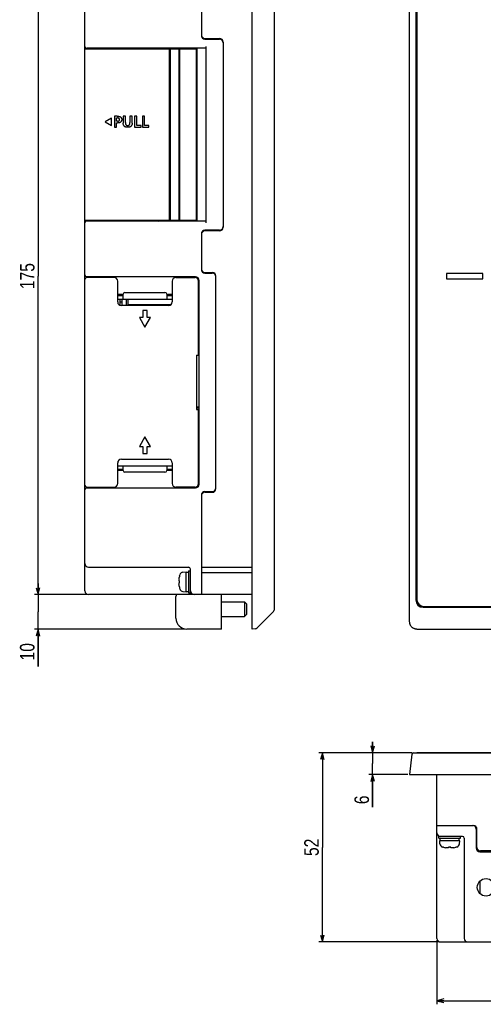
# Model space of a CAD drawing. Extents: x 0 to 699, y 0 to 413.
# Tile 1 of 19: x 2 to 130, y 0 to 270. Entities that reach past the tile are written whole.
import ezdxf
from ezdxf.enums import TextEntityAlignment as Align

# ---------------------------------------------------------------- set-up
doc = ezdxf.new("R2010")
doc.units = 0
doc.header["$LTSCALE"] = 46.255
doc.layers.get('0').update_dxf_attribs({"linetype": 'CONTINUOUS'})
doc.layers.add('AXIS', color=7, linetype='CONTINUOUS')
doc.layers.add('DIM', color=7, linetype='CONTINUOUS')
doc.styles.get("Standard").update_dxf_attribs({"font": 'txt', "width": 0.8})
doc.dimstyles.get("Standard").update_dxf_attribs({"dimtxt": 2.5, "dimasz": 2.5, "dimexe": 1.25, "dimexo": 0.625, "dimtad": 1, "dimcen": 2.5, "dimazin": 3, "dimtfac": 1, "dimtmove": 0, "dimatfit": 3})

# ---------------------------------------------------------------- blocks, each defined once
blk = doc.blocks.new('_OPEN')
at = {"color": 0, "linetype": 'BYBLOCK'}
for p, q in [((0, 0), (-1, 0.26)), ((-1, -0.26), (0, 0)), ((-1, 0), (0, 0))]:
    blk.add_line(p, q, dxfattribs=at)
blk = doc.blocks.new('*D2')
at = {"layer": 'DIM', "color": 2, "linetype": 'CONTINUOUS'}
for p, q in [((20.94, 287.56), (6.56, 287.56)), ((7.56, 287.56), (7.56, 200.06)), ((7.56, 112.56), (7.56, 200.06)), ((20.94, 112.56), (6.56, 112.56))]:
    blk.add_line(p, q, dxfattribs=at)
at = {"layer": 'DIM', "color": 2, "linetype": 'CONTINUOUS', "xscale": 1.9, "yscale": 1.9, "zscale": 1.9}
for p, rotation in [((7.56, 287.56), 90), ((7.56, 112.56), 270)]:
    blk.add_blockref('_OPEN', p, dxfattribs=dict(at, rotation=rotation))
at = {"layer": 'DIM', "color": 2, "linetype": 'CONTINUOUS', "width": 0.8}
blk.add_text('175', height=4, rotation=90, dxfattribs=at).set_placement((6.56, 200.06), align=Align.CENTER)
blk = doc.blocks.new('*D3')
at = {"layer": 'DIM', "color": 2, "linetype": 'CONTINUOUS'}
for p, q in [((7.56, 112.56), (7.56, 115.56)), ((7.56, 115.56), (7.56, 107.81)), ((20.94, 112.56), (6.56, 112.56)), ((7.56, 92.83), (7.56, 107.81)), ((47.94, 103.06), (6.56, 103.06)), ((7.56, 103.06), (7.56, 92.83))]:
    blk.add_line(p, q, dxfattribs=at)
at = {"layer": 'DIM', "color": 2, "linetype": 'CONTINUOUS', "xscale": 1.9, "yscale": 1.9, "zscale": 1.9}
for p, rotation in [((7.56, 112.56), 270), ((7.56, 103.06), 90)]:
    blk.add_blockref('_OPEN', p, dxfattribs=dict(at, rotation=rotation))
at = {"layer": 'DIM', "color": 2, "linetype": 'CONTINUOUS', "width": 0.8}
blk.add_text('10', height=4, rotation=90, dxfattribs=at).set_placement((6.56, 99.23), align=Align.RIGHT)
blk = doc.blocks.new('*D4')
at = {"layer": 'DIM', "color": 2, "linetype": 'CONTINUOUS'}
for p, q in [((99.52, 69.12), (99.52, 72.12)), ((99.52, 72.12), (99.52, 66.12)), ((110.28, 69.12), (98.52, 69.12)), ((99.52, 54.16), (99.52, 66.12)), ((109.2, 63.12), (98.52, 63.12)), ((99.52, 63.12), (99.52, 54.16))]:
    blk.add_line(p, q, dxfattribs=at)
at = {"layer": 'DIM', "color": 2, "linetype": 'CONTINUOUS', "xscale": 1.9, "yscale": 1.9, "zscale": 1.9}
for p, rotation in [((99.52, 69.12), 270), ((99.52, 63.12), 90)]:
    blk.add_blockref('_OPEN', p, dxfattribs=dict(at, rotation=rotation))
at = {"layer": 'DIM', "color": 2, "linetype": 'CONTINUOUS', "width": 0.8}
blk.add_text('6', height=4, rotation=90, dxfattribs=at).set_placement((98.52, 57.36), align=Align.RIGHT)
blk = doc.blocks.new('*D5')
at = {"layer": 'DIM', "color": 2, "linetype": 'CONTINUOUS'}
for p, q in [((110.28, 69.12), (84.71, 69.12)), ((85.71, 69.12), (85.71, 43.12)), ((85.71, 17.12), (85.71, 43.12)), ((117.7, 17.12), (84.71, 17.12))]:
    blk.add_line(p, q, dxfattribs=at)
at = {"layer": 'DIM', "color": 2, "linetype": 'CONTINUOUS', "xscale": 1.9, "yscale": 1.9, "zscale": 1.9}
for p, rotation in [((85.71, 69.12), 90), ((85.71, 17.12), 270)]:
    blk.add_blockref('_OPEN', p, dxfattribs=dict(at, rotation=rotation))
at = {"layer": 'DIM', "color": 2, "linetype": 'CONTINUOUS', "width": 0.8}
blk.add_text('52', height=4, rotation=90, dxfattribs=at).set_placement((84.71, 43.12), align=Align.CENTER)
blk = doc.blocks.new('*D8')
at = {"layer": 'DIM', "color": 2, "linetype": 'CONTINUOUS'}
for p, q in [((117.2, 17.62), (117.2, 2)), ((343.2, 17.62), (343.2, 2)), ((117.2, 2), (117.2, 0)), ((117.2, 1), (230.2, 1)), ((343.2, 1), (230.2, 1)), ((343.2, 2), (343.2, 0))]:
    blk.add_line(p, q, dxfattribs=at)
at = {"layer": 'DIM', "color": 2, "linetype": 'CONTINUOUS', "xscale": 1.9, "yscale": 1.9, "zscale": 1.9, "rotation": 180}
blk.add_blockref('_OPEN', (117.2, 1), dxfattribs=at)
at = {"layer": 'DIM', "color": 2, "linetype": 'CONTINUOUS', "xscale": 1.9, "yscale": 1.9, "zscale": 1.9}
blk.add_blockref('_OPEN', (343.2, 1), dxfattribs=at)
at = {"layer": 'DIM', "color": 2, "linetype": 'CONTINUOUS', "width": 0.8}
blk.add_text('226', height=4, dxfattribs=at).set_placement((230.2, 2), align=Align.CENTER)

msp = doc.modelspace()

# ---------------------------------------------------------------- linework, layer by layer
at = {"color": 7, "linetype": 'CONTINUOUS'}
for p, q in [((66.437, 103.061), (66.437, 297.061)), ((109.703, 105.05), (109.703, 295.072)), ((72.437, 291.854), (72.437, 108.268)), ((52.437, 287.561), (52.437, 266.161)), ((111.403, 289.061), (111.403, 111.061)), ((111.653, 288.811), (111.653, 111.311)), ((20.437, 113.561), (20.437, 286.561)), ((53.437, 265.361), (57.437, 265.361)), ((53.437, 265.161), (57.437, 265.161)), ((20.437, 262.461), (51.087, 262.461)), ((23.713, 262.661), (20.937, 262.661)), ((22.437, 262.461), (22.437, 262.661)), ((43.589, 262.461), (43.589, 215.361)), ((43.896, 262.461), (43.896, 215.361)), ((46.215, 262.461), (46.215, 215.361)), ((46.409, 262.461), (46.409, 215.361)), ((51.242, 215.161), (51.242, 262.661)), ((53.687, 263.161), (53.687, 214.661)), ((58.437, 264.361), (58.437, 213.461)), ((51.087, 219.761), (51.087, 258.061)), ((27.734, 243.461), (26.003, 242.461)), ((27.734, 241.461), (27.734, 243.461)), ((28.534, 243.988), (28.534, 240.986)), ((29.296, 243.988), (28.534, 243.988)), ((29.137, 242.599), (29.137, 243.514)), ((29.137, 243.514), (29.347, 243.514)), ((29.296, 243.988), (29.504, 243.981)), ((29.454, 243.509), (29.347, 243.514)), ((29.546, 243.495), (29.454, 243.509)), ((29.504, 243.981), (29.687, 243.961)), ((29.625, 243.473), (29.546, 243.495)), ((29.692, 243.445), (29.625, 243.473)), ((29.687, 243.961), (29.848, 243.929)), ((29.848, 243.929), (29.987, 243.887)), ((29.987, 243.887), (30.105, 243.837)), ((30.105, 243.837), (30.205, 243.779)), ((30.205, 243.779), (30.289, 243.715)), ((30.289, 243.715), (30.36, 243.644)), ((30.36, 243.644), (30.419, 243.566)), ((30.419, 243.566), (30.467, 243.479)), ((30.467, 243.479), (30.505, 243.382)), ((30.956, 243.988), (30.956, 242.07)), ((31.558, 243.988), (30.956, 243.988)), ((31.558, 242.254), (31.558, 243.988)), ((32.805, 243.988), (32.805, 242.254)), ((33.407, 243.988), (32.805, 243.988)), ((33.407, 242.07), (33.407, 243.988)), ((34.082, 243.988), (34.082, 240.986)), ((34.685, 243.988), (34.082, 243.988)), ((34.685, 241.458), (34.685, 243.988)), ((36.232, 243.988), (36.232, 240.986)), ((36.834, 243.988), (36.232, 243.988)), ((36.834, 241.458), (36.834, 243.988)), ((26.003, 242.461), (27.734, 241.461)), ((28.534, 240.986), (29.137, 240.986)), ((29.347, 242.599), (29.137, 242.599)), ((29.137, 240.986), (29.137, 242.125)), ((29.137, 242.125), (29.39, 242.125)), ((29.347, 242.599), (29.452, 242.603)), ((29.586, 242.134), (29.39, 242.125)), ((29.452, 242.603), (29.543, 242.615)), ((29.543, 242.615), (29.623, 242.635)), ((29.755, 242.157), (29.586, 242.134)), ((29.623, 242.635), (29.691, 242.661)), ((29.691, 242.661), (29.749, 242.693)), ((29.749, 243.411), (29.692, 243.445)), ((29.797, 243.371), (29.749, 243.411)), ((29.749, 242.693), (29.797, 242.73)), ((29.901, 242.192), (29.755, 242.157)), ((29.837, 243.326), (29.797, 243.371)), ((29.797, 242.73), (29.836, 242.772)), ((29.836, 242.772), (29.868, 242.821)), ((29.869, 243.274), (29.837, 243.326)), ((29.868, 242.821), (29.893, 242.876)), ((29.894, 243.216), (29.869, 243.274)), ((29.893, 242.876), (29.909, 242.937)), ((29.91, 243.151), (29.894, 243.216)), ((30.027, 242.237), (29.901, 242.192)), ((29.909, 242.937), (29.918, 243.007)), ((29.918, 243.08), (29.91, 243.151)), ((29.918, 243.007), (29.918, 243.08)), ((30.134, 242.29), (30.027, 242.237)), ((30.226, 242.351), (30.134, 242.29)), ((30.305, 242.42), (30.226, 242.351)), ((30.374, 242.498), (30.305, 242.42)), ((30.432, 242.586), (30.374, 242.498)), ((30.479, 242.685), (30.432, 242.586)), ((30.514, 242.793), (30.479, 242.685)), ((30.505, 243.382), (30.531, 243.274)), ((30.536, 242.91), (30.514, 242.793)), ((30.531, 243.274), (30.545, 243.156)), ((30.546, 243.033), (30.536, 242.91)), ((30.545, 243.156), (30.546, 243.033)), ((30.963, 241.899), (30.956, 242.07)), ((30.984, 241.748), (30.963, 241.899)), ((31.017, 241.615), (30.984, 241.748)), ((31.061, 241.498), (31.017, 241.615)), ((31.115, 241.395), (31.061, 241.498)), ((31.179, 241.305), (31.115, 241.395)), ((31.253, 241.225), (31.179, 241.305)), ((31.338, 241.154), (31.253, 241.225)), ((31.436, 241.091), (31.338, 241.154)), ((31.55, 241.038), (31.436, 241.091)), ((31.68, 240.994), (31.55, 241.038)), ((31.558, 242.254), (31.562, 242.111)), ((31.562, 242.111), (31.576, 241.984)), ((31.576, 241.984), (31.598, 241.873)), ((31.598, 241.873), (31.628, 241.776)), ((31.628, 241.776), (31.665, 241.694)), ((31.665, 241.694), (31.707, 241.625)), ((31.829, 240.961), (31.68, 240.994)), ((31.707, 241.625), (31.754, 241.567)), ((31.754, 241.567), (31.808, 241.519)), ((31.808, 241.519), (31.868, 241.479)), ((31.997, 240.941), (31.829, 240.961)), ((31.868, 241.479), (31.935, 241.447)), ((31.935, 241.447), (32.011, 241.425)), ((32.18, 240.934), (31.997, 240.941)), ((32.011, 241.425), (32.094, 241.411)), ((32.094, 241.411), (32.183, 241.407)), ((32.362, 240.941), (32.18, 240.934)), ((32.183, 241.407), (32.271, 241.411)), ((32.271, 241.411), (32.354, 241.425)), ((32.354, 241.425), (32.43, 241.448)), ((32.53, 240.961), (32.362, 240.941)), ((32.43, 241.448), (32.497, 241.48)), ((32.497, 241.48), (32.557, 241.52)), ((32.679, 240.993), (32.53, 240.961)), ((32.557, 241.52), (32.61, 241.568)), ((32.61, 241.568), (32.657, 241.626)), ((32.657, 241.626), (32.699, 241.695)), ((32.809, 241.036), (32.679, 240.993)), ((32.699, 241.695), (32.735, 241.778)), ((32.735, 241.778), (32.765, 241.874)), ((32.765, 241.874), (32.787, 241.985)), ((32.787, 241.985), (32.8, 242.112)), ((32.8, 242.112), (32.805, 242.254)), ((32.923, 241.089), (32.809, 241.036)), ((33.021, 241.151), (32.923, 241.089)), ((33.107, 241.222), (33.021, 241.151)), ((33.181, 241.301), (33.107, 241.222)), ((33.245, 241.392), (33.181, 241.301)), ((33.3, 241.495), (33.245, 241.392)), ((33.345, 241.612), (33.3, 241.495)), ((33.378, 241.745), (33.345, 241.612)), ((33.4, 241.897), (33.378, 241.745)), ((33.407, 242.07), (33.4, 241.897)), ((34.082, 240.986), (35.85, 240.986)), ((35.85, 241.458), (34.685, 241.458)), ((35.85, 240.986), (35.85, 241.458)), ((36.232, 240.986), (38, 240.986)), ((38, 241.458), (36.834, 241.458)), ((38, 240.986), (38, 241.458)), ((51.087, 215.361), (20.437, 215.361)), ((53.687, 215.161), (20.937, 215.161)), ((22.437, 215.161), (22.437, 215.361)), ((32.537, 215.361), (32.537, 215.161)), ((33.037, 215.161), (33.037, 215.361)), ((34.637, 215.161), (34.637, 215.361)), ((39.637, 215.361), (39.637, 215.161)), ((39.637, 215.211), (39.66, 215.211)), ((52.437, 211.661), (52.437, 201.861)), ((57.437, 212.661), (53.437, 212.661)), ((57.437, 212.461), (53.437, 212.461)), ((53.437, 201.061), (55.437, 201.061)), ((53.437, 200.861), (55.437, 200.861)), ((54.937, 201.061), (54.937, 200.861)), ((119.853, 200.811), (119.853, 199.311)), ((129.853, 200.811), (119.853, 200.811)), ((129.853, 199.311), (129.853, 200.811)), ((50.837, 199.861), (20.937, 199.861)), ((28.437, 199.661), (20.937, 199.661)), ((22.637, 199.861), (22.637, 199.661)), ((29.437, 192.961), (29.437, 198.661)), ((44.437, 198.661), (44.437, 192.961)), ((45.437, 199.661), (50.637, 199.661)), ((51.637, 178.361), (51.637, 198.661)), ((51.837, 142.861), (51.837, 198.861)), ((56.437, 141.661), (56.437, 200.061)), ((119.853, 199.311), (129.853, 199.311)), ((30.937, 194.961), (29.437, 194.961)), ((29.437, 194.761), (30.937, 194.761)), ((30.037, 194.961), (30.037, 194.761)), ((30.537, 194.961), (30.537, 194.761)), ((30.937, 193.761), (30.937, 195.061)), ((31.437, 195.561), (42.437, 195.561)), ((42.937, 195.061), (42.937, 193.761)), ((44.437, 194.961), (42.937, 194.961)), ((42.937, 194.761), (44.437, 194.761)), ((29.437, 193.761), (44.437, 193.761)), ((30.037, 193.761), (30.037, 192.045)), ((30.037, 192.961), (30.537, 192.961)), ((30.537, 193.761), (30.537, 191.961)), ((31.737, 193.761), (31.737, 191.961)), ((32.237, 193.761), (32.237, 192.261)), ((32.237, 192.261), (44.151, 192.261)), ((33.037, 191.961), (33.037, 192.261)), ((34.637, 191.961), (34.637, 192.261)), ((36.637, 191.961), (36.637, 192.261)), ((39.337, 191.961), (39.337, 192.261)), ((43.437, 191.961), (30.437, 191.961)), ((36.336, 190.56), (36.336, 188.658)), ((37.536, 190.56), (36.336, 190.56)), ((37.536, 188.658), (37.536, 190.56)), ((35.437, 188.658), (36.936, 186.06)), ((36.336, 188.658), (35.437, 188.658)), ((36.936, 186.06), (38.437, 188.658)), ((38.437, 188.658), (37.536, 188.658)), ((51.637, 183.061), (51.837, 183.061)), ((51.637, 182.561), (51.837, 182.561)), ((51.837, 179.861), (51.637, 179.861)), ((51.637, 179.561), (51.837, 179.561)), ((51.137, 178.361), (51.137, 163.361)), ((51.137, 178.361), (51.637, 178.361)), ((51.137, 163.861), (51.837, 163.861)), ((51.137, 163.361), (51.637, 163.361)), ((51.437, 164.161), (51.837, 164.161)), ((51.637, 143.061), (51.637, 163.361)), ((51.637, 162.861), (51.837, 162.861)), ((51.637, 161.161), (51.837, 161.161)), ((51.637, 160.661), (51.837, 160.661)), ((36.938, 155.86), (35.437, 153.262)), ((38.437, 153.262), (36.938, 155.86)), ((35.437, 153.262), (36.338, 153.262)), ((36.338, 153.262), (36.338, 151.36)), ((37.538, 151.36), (37.538, 153.262)), ((37.538, 153.262), (38.437, 153.262)), ((30.437, 149.761), (43.437, 149.761)), ((36.338, 151.36), (37.538, 151.36)), ((29.437, 143.061), (29.437, 148.761)), ((29.437, 147.961), (44.437, 147.961)), ((30.937, 146.961), (29.437, 146.961)), ((29.437, 146.761), (30.937, 146.761)), ((30.937, 146.661), (30.937, 147.961)), ((42.437, 146.161), (31.437, 146.161)), ((42.937, 147.961), (42.937, 146.661)), ((44.437, 146.961), (42.937, 146.961)), ((42.937, 146.761), (44.437, 146.761)), ((44.437, 148.761), (44.437, 143.061)), ((20.937, 142.061), (28.437, 142.061)), ((20.937, 141.861), (50.837, 141.861)), ((22.637, 142.061), (22.637, 141.861)), ((50.637, 142.061), (45.437, 142.061)), ((53.437, 140.861), (55.437, 140.861)), ((53.437, 140.661), (55.437, 140.661)), ((54.937, 140.861), (54.937, 140.661)), ((52.437, 139.861), (52.437, 112.561)), ((21.437, 120.061), (48.937, 120.061)), ((48.937, 119.061), (48.937, 113.061)), ((48.937, 119.061), (49.437, 119.061)), ((49.437, 113.061), (49.437, 119.561)), ((52.437, 120.061), (66.437, 120.061)), ((46.289, 116.666), (46.296, 116.801)), ((46.296, 116.587), (46.289, 116.666)), ((46.296, 116.801), (46.307, 116.94)), ((46.307, 116.507), (46.296, 116.587)), ((46.307, 116.94), (46.322, 117.083)), ((46.322, 116.425), (46.307, 116.507)), ((46.322, 117.083), (46.341, 117.228)), ((46.341, 116.341), (46.322, 116.425)), ((46.459, 116.341), (46.341, 116.341)), ((46.459, 117.811), (46.517, 118.02)), ((46.459, 117.788), (46.459, 117.811)), ((46.459, 115.781), (46.459, 116.341)), ((47.39, 118.737), (48.237, 118.811)), ((48.237, 113.311), (48.237, 118.811)), ((48.237, 118.711), (48.471, 118.707)), ((48.237, 118.68), (48.469, 118.697)), ((48.469, 118.697), (48.703, 118.707)), ((48.471, 118.707), (48.587, 118.702)), ((48.703, 118.707), (48.937, 118.711)), ((66.437, 118.561), (52.437, 118.561)), ((46.289, 115.456), (46.301, 115.57)), ((46.299, 115.282), (46.289, 115.456)), ((46.315, 115.095), (46.299, 115.282)), ((46.301, 115.57), (46.318, 115.679)), ((46.341, 114.893), (46.315, 115.095)), ((46.318, 115.679), (46.341, 115.781)), ((46.341, 115.781), (46.459, 115.781)), ((46.459, 114.311), (46.459, 114.333)), ((46.459, 114.311), (46.517, 114.101)), ((66.437, 112.561), (21.437, 112.561)), ((45.437, 106.061), (45.437, 112.061)), ((47.39, 113.385), (48.237, 113.311)), ((48.237, 113.411), (48.937, 113.411)), ((48.937, 113.061), (49.437, 113.061)), ((57.937, 103.061), (57.937, 112.561)), ((57.937, 110.561), (64.337, 110.561)), ((64.837, 110.061), (64.337, 110.561)), ((64.337, 110.561), (64.337, 106.561)), ((64.837, 110.061), (64.837, 107.061)), ((113.403, 109.061), (347.003, 109.061)), ((113.653, 109.311), (346.753, 109.311)), ((57.937, 106.561), (64.337, 106.561)), ((64.837, 107.061), (64.337, 106.561)), ((72.291, 107.914), (67.805, 103.429)), ((57.937, 103.061), (48.437, 103.061)), ((67.202, 103.141), (66.437, 103.061)), ((109.708, 104.919), (109.703, 105.05)), ((109.721, 104.788), (109.708, 104.919)), ((109.742, 104.659), (109.721, 104.788)), ((109.771, 104.532), (109.742, 104.659)), ((109.809, 104.408), (109.771, 104.532)), ((109.855, 104.286), (109.809, 104.408)), ((109.909, 104.167), (109.855, 104.286)), ((109.97, 104.053), (109.909, 104.167)), ((110.038, 103.942), (109.97, 104.053)), ((110.114, 103.837), (110.038, 103.942)), ((110.196, 103.737), (110.114, 103.837)), ((110.285, 103.642), (110.196, 103.737)), ((110.379, 103.553), (110.285, 103.642)), ((110.48, 103.471), (110.379, 103.553)), ((110.585, 103.396), (110.48, 103.471)), ((110.695, 103.327), (110.585, 103.396)), ((110.81, 103.266), (110.695, 103.327)), ((110.928, 103.212), (110.81, 103.266)), ((111.05, 103.166), (110.928, 103.212)), ((111.175, 103.129), (111.05, 103.166)), ((111.302, 103.099), (111.175, 103.129)), ((111.431, 103.078), (111.302, 103.099)), ((111.561, 103.065), (111.431, 103.078)), ((111.693, 103.061), (111.561, 103.065)), ((111.693, 103.061), (348.714, 103.061)), ((110.287, 68.676), (109.703, 63.124)), ((110.784, 69.124), (349.623, 69.124)), ((111.653, 69.124), (111.653, 69.174)), ((111.653, 69.174), (348.753, 69.174)), ((109.703, 63.124), (350.703, 63.124)), ((117.203, 18.124), (117.203, 63.124)), ((117.203, 49.124), (127.203, 49.124)), ((117.703, 45.624), (117.703, 46.124)), ((124.203, 46.124), (117.703, 46.124)), ((123.703, 45.624), (123.703, 46.124)), ((128.003, 48.124), (128.003, 42.924)), ((128.203, 43.124), (128.203, 48.124)), ((117.703, 45.624), (123.703, 45.624)), ((118.028, 44.077), (117.953, 44.924)), ((123.453, 44.924), (117.953, 44.924)), ((118.053, 44.924), (118.053, 45.624)), ((123.353, 44.924), (123.353, 45.624)), ((123.379, 44.077), (123.453, 44.924)), ((124.703, 45.624), (124.703, 18.124)), ((118.953, 43.146), (118.744, 43.204)), ((118.976, 43.146), (118.953, 43.146)), ((119.713, 43.005), (119.536, 43.028)), ((119.901, 42.987), (119.713, 43.005)), ((120.099, 42.976), (119.901, 42.987)), ((120.199, 42.986), (120.099, 42.976)), ((120.307, 43.002), (120.199, 42.986)), ((120.423, 43.028), (120.307, 43.002)), ((120.423, 43.146), (120.423, 43.028)), ((120.983, 43.146), (120.423, 43.146)), ((120.983, 43.028), (120.983, 43.146)), ((121.092, 43.004), (120.983, 43.028)), ((121.2, 42.987), (121.092, 43.004)), ((121.308, 42.976), (121.2, 42.987)), ((121.489, 42.986), (121.308, 42.976)), ((121.677, 43.003), (121.489, 42.986)), ((121.871, 43.028), (121.677, 43.003)), ((122.453, 43.146), (122.431, 43.146)), ((122.663, 43.204), (122.453, 43.146)), ((129.003, 41.924), (154.203, 41.924)), ((154.003, 42.124), (129.203, 42.124)), ((129.053, 30.383), (129.053, 33.865)), ((118.203, 17.124), (342.203, 17.124))]:
    msp.add_line(p, q, dxfattribs=at)
for centre, radius, start, end in [((53.437, 266.361), 1, 180, 270), ((53.437, 266.161), 1, 180, 270), ((57.437, 264.361), 1, 0, 90), ((57.437, 264.161), 1, 0, 90), ((20.937, 263.161), 0.5, 180, 270), ((20.937, 214.661), 0.5, 90, 180), ((40.587, 215.661), 0.5, 270, 323.10538), ((40.587, 215.661), 1.5, 340.52878, 348.46229), ((53.437, 211.661), 1, 90, 180), ((53.437, 211.461), 1, 90, 180), ((57.437, 213.661), 1, 270, 360), ((57.437, 213.461), 1, 270, 360), ((20.937, 200.361), 0.5, 180, 270), ((53.437, 202.061), 1, 180, 270), ((53.437, 201.861), 1, 180, 270), ((55.437, 200.061), 1, 0, 90), ((55.437, 199.861), 1, 0, 90), ((20.937, 199.161), 0.5, 90, 180), ((28.437, 198.661), 1, 0, 90), ((45.437, 198.661), 1, 90, 180), ((47.437, 198.861), 1, 53.13921, 90), ((50.637, 198.661), 1, 0, 90), ((50.837, 198.861), 1, 0, 90), ((31.437, 195.061), 0.5, 90, 180), ((42.437, 195.061), 0.5, 0, 90), ((30.437, 192.961), 1, 180, 270), ((43.437, 192.961), 1, 270, 360), ((51.437, 165.161), 1, 252.53003, 270), ((30.437, 148.761), 1, 90, 180), ((43.437, 148.761), 1, 0, 90), ((31.437, 146.661), 0.5, 180, 270), ((42.437, 146.661), 0.5, 270, 360), ((20.937, 142.561), 0.5, 180, 270), ((20.937, 141.361), 0.5, 90, 180), ((28.437, 143.061), 1, 270, 360), ((45.437, 143.061), 1, 180, 270), ((47.437, 142.861), 1, 270, 306.86074), ((50.637, 143.061), 1, 270, 360), ((50.837, 142.861), 1, 270, 360), ((53.437, 139.861), 1, 90, 180), ((53.437, 139.661), 1, 90, 180), ((55.437, 141.861), 1, 270, 360), ((55.437, 141.661), 1, 270, 360), ((21.437, 121.061), 1, 180, 270), ((48.937, 119.561), 0.5, 359.99997, 90.00003), ((53.237, 116.061), 6.994, 165.70131, 170.39163), ((47.477, 117.74), 1, 95, 163.74297), ((53.237, 116.061), 6.994, 189.60837, 194.29869), ((47.477, 114.381), 1, 196.25703, 265), ((21.437, 113.561), 1, 180, 270), ((46.437, 112.061), 1, 149.80878, 180), ((50.437, 113.561), 1, 180, 270), ((113.403, 111.061), 2, 180, 270), ((71.937, 108.268), 0.5, 314.99999, 359.99999), ((48.437, 106.061), 3, 180, 270), ((67.098, 104.136), 1, 276, 315), ((110.784, 68.624), 0.5, 90, 174), ((127.003, 48.124), 1, 0, 90), ((127.203, 48.124), 1, 0, 90), ((118.203, 47.124), 1, 180, 270), ((124.203, 45.624), 0.5, 0, 90), ((119.024, 44.164), 1, 185, 253.74297), ((122.383, 44.164), 1, 286.25703, 355), ((120.703, 49.924), 6.994, 255.70131, 260.39163), ((120.703, 49.924), 6.994, 279.60837, 284.29869), ((129.003, 42.924), 1, 180, 270), ((129.203, 43.124), 1, 180, 270), ((118.203, 18.124), 1, 180, 270), ((125.703, 18.124), 1, 180, 270)]:
    msp.add_arc(centre, radius, start, end, dxfattribs=at)
at = {"layer": 'AXIS', "color": 7, "linetype": 'CONTINUOUS'}
for p, q in [((53.687, 262.661), (23.713, 262.661)), ((28.037, 262.461), (28.037, 262.661)), ((47.837, 262.461), (47.837, 262.661)), ((50.337, 262.461), (50.337, 262.661)), ((51.087, 215.361), (51.087, 262.461)), ((20.427, 215.061), (20.427, 261.061)), ((20.437, 261.061), (20.427, 261.061)), ((20.437, 217.361), (20.427, 217.361)), ((20.437, 215.061), (20.427, 215.061)), ((47.837, 215.161), (47.837, 215.361)), ((50.337, 215.161), (50.337, 215.361)), ((51.637, 180.861), (51.837, 180.861))]:
    msp.add_line(p, q, dxfattribs=at)
msp.add_circle((130.703, 32.124), 2.4, dxfattribs=at)
for centre, radius, start, end in [((40.137, 215.061), 0.5, 143.10002, 168.45851), ((113.653, 111.311), 2, 180, 270)]:
    msp.add_arc(centre, radius, start, end, dxfattribs=at)

# ---------------------------------------------------------------- dimensions: what is measured, and where the dimension line sits
at = {"layer": 'DIM', "color": 2, "linetype": 'CONTINUOUS'}
for base, p1, p2, angle, picture, middle in [((7.561, 112.561), (21.437, 287.561), (21.437, 112.561), 270, '*D2', (7.561, 200.361)), ((7.561, 112.561), (48.437, 103.061), (21.437, 112.561), 90, '*D3', (7.561, 96.225)), ((99.52, 63.124), (110.784, 69.124), (109.703, 63.124), 270, '*D4', (99.52, 55.763)), ((85.711, 69.124), (118.203, 17.124), (110.784, 69.124), 90, '*D5', (85.711, 43.124))]:
    dim = msp.add_linear_dim(base=base, p1=p1, p2=p2, angle=angle, dimstyle='Standard', dxfattribs=at)
    dim.commit()
    dim.dimension.update_dxf_attribs({"geometry": picture, "text_midpoint": middle, "dimtype": 128})
dim = msp.add_linear_dim(base=(343.203, 1), p1=(117.203, 18.124), p2=(343.203, 18.124), dimstyle='Standard', dxfattribs=at)
dim.commit()
dim.dimension.update_dxf_attribs({"geometry": '*D8', "text_midpoint": (230.203, 1), "dimtype": 128})

doc.saveas('drawing.dxf')
